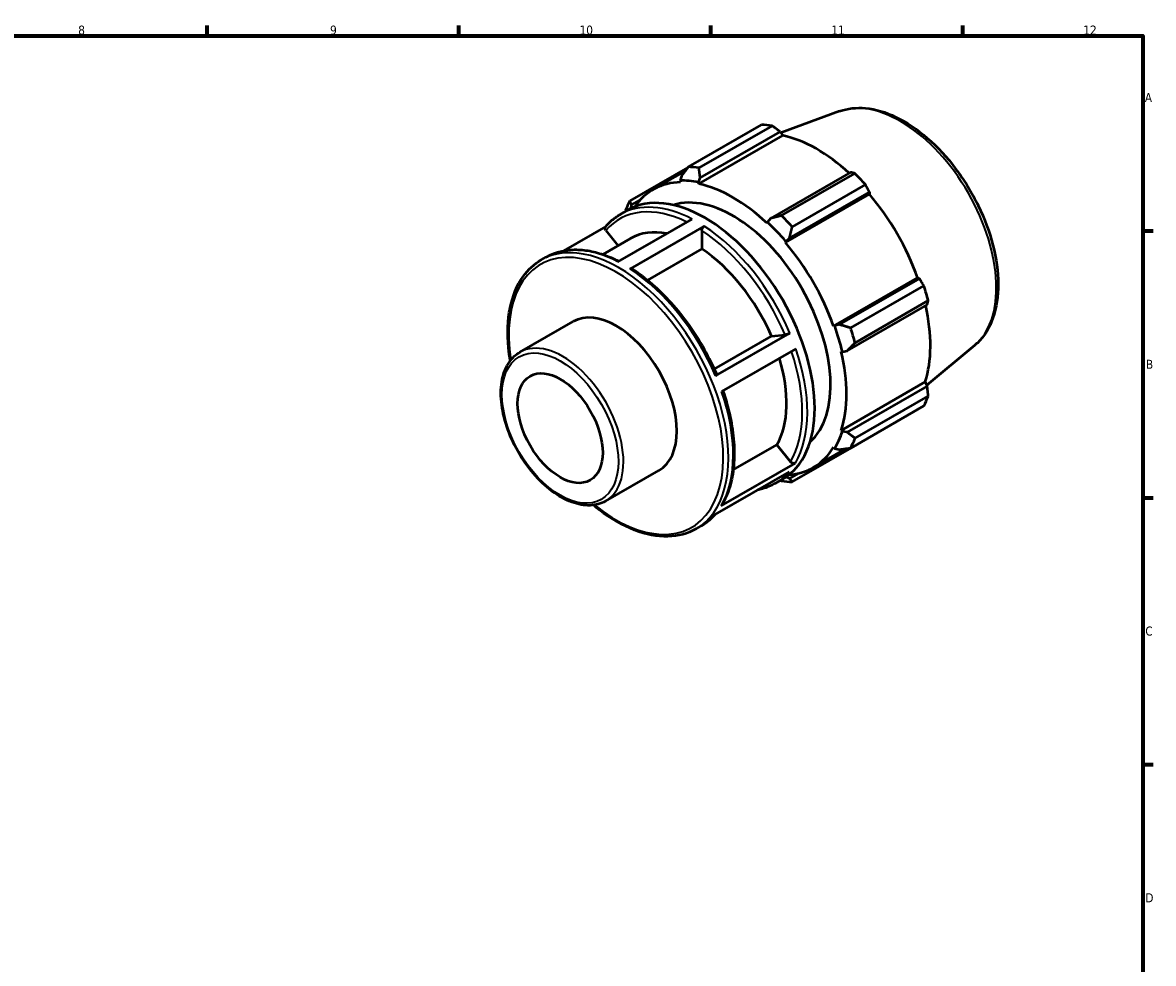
# Model space of a CAD drawing. Header units: millimetres. Extents: x 0 to 931, y 0 to 594.
# Tile 4 of 4: x 509 to 824, y 316 to 578. Entities that reach past the tile are written whole.
import ezdxf

# ---------------------------------------------------------------- set-up
doc = ezdxf.new("R2010")
doc.units = ezdxf.units.MM
for name, color, linetype, lineweight in [('Border (ISO)', 7, 'Continuous', 70), ('Visible (ISO)', 7, 'Continuous', 50), ('Visible Narrow (ISO)', 7, 'Continuous', 35)]:
    doc.layers.add(name, color=color, linetype=linetype, lineweight=lineweight)
doc.styles.add('Note Text (ISO)', font='tahoma.ttf')

# ---------------------------------------------------------------- blocks, each defined once
blk = doc.blocks.new('Borders Default Border')
at = {"layer": 'Border (ISO)'}
for p, q in [((560.67, 574), (560.67, 576.9)), ((630.75, 574), (630.75, 576.9)), ((700.83, 574), (700.83, 576.9)), ((770.92, 574), (770.92, 576.9)), ((821, 519.75), (823.9, 519.75)), ((821, 445.5), (823.9, 445.5)), ((821, 371.25), (823.9, 371.25))]:
    blk.add_line(p, q, dxfattribs=at)
at = {"layer": 'Border (ISO)', "flags": 128}
blk.add_lwpolyline([(20, 20), (20, 574), (821, 574), (821, 20), (20, 20)], dxfattribs=at)
at = {"layer": 'Border (ISO)', "color": 232, "true_color": 0xca0064, "char_height": 2.5, "attachment_point": 7, "style": 'Note Text (ISO)'}
for s, insert in [('8', (524.81, 574.34)), ('9', (594.88, 574.35)), ('10', (664.29, 574.35)), ('11', (734.37, 574.4)), ('12', (804.46, 574.4)), ('A', (821.59, 555.62)), ('B', (821.89, 481.37)), ('C', (821.73, 407.08)), ('D', (821.73, 332.88))]:
    blk.add_mtext(s, dxfattribs=dict(at, insert=insert))

msp = doc.modelspace()

# ---------------------------------------------------------------- linework, layer by layer
at = {"layer": 'Visible (ISO)'}
for p, q in [((736.675, 553.045), (720.343, 547.064)), ((694.579, 537.553), (714.95, 549.283)), ((717.913, 548.996), (697.542, 537.265)), ((697.507, 532.823), (720.874, 546.279)), ((697.879, 534.513), (720.156, 547.341)), ((720.156, 547.341), (720.874, 546.279)), ((694.478, 537.422), (678.326, 528.121)), ((684.722, 531.235), (693.687, 536.397)), ((692.632, 535.021), (692.267, 533.754)), ((739.752, 536.056), (717.475, 523.228)), ((720.528, 524.029), (740.898, 535.76)), ((692.267, 533.754), (692.423, 533.315)), ((697.405, 533.256), (697.879, 534.513)), ((697.507, 532.823), (697.405, 533.256)), ((743.861, 532.634), (723.491, 520.904)), ((721.574, 516.529), (744.941, 529.985)), ((722.723, 517.693), (744.999, 530.522)), ((744.999, 530.522), (744.941, 529.985)), ((675.601, 524.321), (677.642, 525.496)), ((678.711, 526.054), (678.775, 526.98)), ((678.775, 526.98), (681.082, 528.308)), ((674.975, 511.153), (695.622, 523.043)), ((717.475, 523.228), (716.592, 522.206)), ((671.585, 520.985), (659.855, 514.231)), ((671.589, 519.871), (674.98, 515.655)), ((699.017, 521.068), (678.369, 509.178)), ((698.309, 519.842), (698.309, 514.761)), ((716.592, 522.206), (716.49, 521.891)), ((670.752, 513.22), (678.487, 517.674)), ((721.574, 516.529), (721.73, 516.787)), ((721.73, 516.787), (722.723, 517.693)), ((698.309, 514.761), (683.203, 506.062)), ((653.621, 511.663), (654.954, 512.431)), ((734.997, 493.279), (758.364, 506.735)), ((758.364, 506.735), (758.856, 506.521)), ((758.856, 506.521), (736.579, 493.693)), ((739.744, 492.753), (760.114, 504.483)), ((761.342, 500.351), (740.971, 488.62)), ((738.753, 486.375), (761.03, 499.203)), ((647.695, 485.981), (662.544, 494.532)), ((702.165, 479.398), (722.812, 491.288)), ((735.298, 493.287), (734.997, 493.279)), ((736.579, 493.693), (735.298, 493.287)), ((701.779, 481.314), (717.689, 490.476)), ((717.689, 490.476), (721.492, 490.825)), ((774.217, 487.853), (760.913, 476.786)), ((724.494, 486.911), (703.846, 475.021)), ((737.103, 486.189), (737.427, 486.12)), ((737.427, 486.12), (738.753, 486.375)), ((737.103, 464.24), (760.47, 477.696)), ((761.03, 476.546), (738.753, 463.718)), ((760.47, 477.696), (761.03, 476.546)), ((740.971, 462.045), (761.342, 473.775)), ((760.114, 471.056), (739.744, 459.326)), ((737.427, 463.936), (737.103, 464.24)), ((738.753, 463.718), (737.427, 463.936)), ((707.075, 453.215), (719.226, 460.213)), ((719.226, 460.213), (723.029, 455.485)), ((723.491, 449.894), (743.861, 461.624)), ((734.997, 459.575), (735.298, 459.221)), ((729.275, 453.866), (738.451, 459.15)), ((735.298, 459.221), (736.579, 458.903)), ((671.55, 444.556), (686.399, 453.107)), ((703.702, 443.24), (724.349, 455.13)), ((722.637, 452.728), (701.989, 440.838)), ((718.718, 449.448), (720.758, 450.623)), ((722.723, 450.861), (721.825, 451.301)), ((725.094, 452.227), (722.723, 450.861)), ((696.737, 436.79), (698.07, 437.558))]:
    msp.add_line(p, q, dxfattribs=at)
for centre, major_axis, start_param, end_param in [((729.406, 505.454), (-23.954, 41.596), 5.8451561, 5.9396837), ((730.366, 506.007), (22.277, -38.684), 2.0696433, 2.6635608), ((709.035, 493.723), (-23.954, 41.596), 5.8451561, 5.9396837), ((729.406, 505.454), (23.954, -41.596), 1.9181653, 2.0126929), ((699.2, 488.06), (-21.558, 37.436), 3.1415927, 6.2831853), ((706.999, 492.55), (-22.277, 38.684), 5.9796864, 6.5517743), ((706.999, 492.55), (-22.516, 39.1), 5.8051535, 5.9796864), ((706.999, 492.55), (-22.277, 38.684), 5.1942882, 5.8051535), ((706.999, 492.55), (-19.163, 33.277), 3.2668515, 6.1579264), ((730.366, 506.007), (22.277, -38.684), 1.2672974, 1.8781627), ((709.035, 493.723), (-23.954, 41.596), 0.347369, 0.4418966), ((709.035, 493.723), (-23.954, 41.596), 5.059758, 5.1542856), ((696.453, 486.477), (-17.965, 31.197), 5.8134941, 6.2831853), ((706.999, 492.55), (22.516, -39.1), 1.8781627, 2.0526956), ((706.999, 492.55), (-22.277, 38.684), 4.4088901, 5.0197553), ((696.453, 486.477), (17.965, -31.197), 1.3713551, 2.2851177), ((729.406, 505.454), (23.954, -41.596), 1.1327672, 1.2272947), ((730.366, 506.007), (22.277, -38.684), 0.4818993, 1.0759774), ((674.472, 473.819), (-11.928, 20.713), 3.1415927, 6.2831853), ((706.999, 492.55), (22.516, -39.1), 1.0927645, 1.2672974), ((709.035, 493.723), (-23.954, 41.596), 4.2743598, 4.3688874), ((706.999, 492.55), (-22.277, 38.684), 3.6234919, 4.2343571), ((696.453, 486.477), (17.965, -31.197), 0.3241575, 1.1828727), ((729.406, 505.454), (23.954, -41.596), 0.347369, 0.4418966), ((706.999, 492.55), (22.516, -39.1), 0.3073663, 0.4818993), ((706.999, 492.55), (22.277, -38.684), 6.0145964, 6.5905516), ((709.035, 493.723), (23.954, -41.596), 0.347369, 0.4418966), ((709.035, 493.723), (23.954, -41.596), 5.8451561, 5.9396837)]:
    msp.add_ellipse(centre, major_axis=major_axis, ratio=0.5780931, start_param=start_param, end_param=end_param, dxfattribs=at)
msp.add_ellipse((658.915, 464.861), major_axis=(8.349, -14.499), ratio=0.5780931, dxfattribs=at)
for points, knots in [([(736.675, 553.045), (738.908, 553.863), (741.363, 554.139), (746.649, 553.656), (749.498, 552.806), (755.3, 550.023), (758.254, 548.032), (763.881, 543.15), (766.552, 540.257), (771.349, 533.878), (773.475, 530.398), (776.99, 523.182), (778.378, 519.448), (780.273, 512.069), (780.778, 508.426), (780.809, 501.569), (780.334, 498.356), (778.376, 492.781), (776.916, 490.389), (774.741, 488.305), (774.482, 488.074), (774.217, 487.853)], [5.5994555, 5.5994555, 5.5994555, 5.5994555, 5.8863787, 5.8863787, 6.2002053, 6.2002053, 6.5304271, 6.5304271, 6.861029, 6.861029, 7.1899238, 7.1899238, 7.5185796, 7.5185796, 7.8486345, 7.8486345, 8.1797716, 8.1797716, 8.4998874, 8.4998874, 8.5415789, 8.5415789, 8.5415789, 8.5415789]), ([(671.513, 520.901), (671.749, 521.178), (671.994, 521.446), (672.497, 521.963), (672.756, 522.212), (673.288, 522.689), (673.561, 522.918), (674.122, 523.354), (674.408, 523.562), (674.995, 523.958), (675.295, 524.145), (675.601, 524.321)], [5.2968671, 5.2968671, 5.2968671, 5.2968671, 5.33743785, 5.33743785, 5.3780086, 5.3780086, 5.41857935, 5.41857935, 5.4591501, 5.4591501, 5.49972085, 5.49972085, 5.49972085, 5.49972085]), ([(671.589, 519.871), (671.513, 519.966), (671.444, 520.088), (671.371, 520.301), (671.354, 520.428), (671.37, 520.633), (671.407, 520.745), (671.474, 520.852), (671.493, 520.877), (671.513, 520.901)], [0.44472334, 0.44472334, 0.44472334, 0.44472334, 0.48184147, 0.48184147, 0.51892182, 0.51892182, 0.55595871, 0.55595871, 0.56701925, 0.56701925, 0.56701925, 0.56701925]), ([(698.309, 519.842), (698.309, 519.943), (698.33, 520.074), (698.397, 520.299), (698.455, 520.433), (698.578, 520.647), (698.666, 520.765), (698.827, 520.935), (698.929, 521.018), (699.017, 521.068)], [0.44472334, 0.44472334, 0.44472334, 0.44472334, 0.48184147, 0.48184147, 0.51892182, 0.51892182, 0.55595871, 0.55595871, 0.59296057, 0.59296057, 0.59296057, 0.59296057]), ([(654.954, 512.431), (656.06, 513.068), (657.247, 513.564), (659.747, 514.262), (661.06, 514.465), (663.777, 514.577), (665.181, 514.487), (668.048, 514.023), (669.512, 513.649), (672.403, 512.652), (673.828, 512.041), (675.255, 511.314)], [5.49972085, 5.49972085, 5.49972085, 5.49972085, 5.64628081, 5.64628081, 5.79284077, 5.79284077, 5.93940073, 5.93940073, 6.08596068, 6.08596068, 6.22582081, 6.22582081, 6.22582081, 6.22582081]), ([(645.019, 483.608), (644.817, 484.814), (644.659, 486.006), (644.163, 491.178), (644.311, 494.959), (645.68, 501.703), (646.899, 504.67), (649.988, 508.989), (651.677, 510.544), (653.621, 511.663)], [4.50059698, 4.50059698, 4.50059698, 4.50059698, 4.59564686, 4.59564686, 4.91951982, 4.91951982, 5.24220853, 5.24220853, 5.49972085, 5.49972085, 5.49972085, 5.49972085]), ([(678.369, 509.178), (678.456, 509.228), (678.559, 509.264), (678.72, 509.279), (678.807, 509.262), (678.873, 509.223), (678.878, 509.221), (678.882, 509.218)], [0, 0, 0, 0, 0.037001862, 0.037001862, 0.07403875, 0.07403875, 0.076744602, 0.076744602, 0.076744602, 0.076744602]), ([(678.882, 509.218), (680.782, 507.989), (682.665, 506.565), (686.337, 503.373), (688.126, 501.607), (691.552, 497.792), (693.189, 495.744), (696.254, 491.436), (697.683, 489.176), (700.285, 484.521), (701.458, 482.126), (702.484, 479.705)], [0.06126892, 0.06126892, 0.06126892, 0.06126892, 0.24828841, 0.24828841, 0.43530789, 0.43530789, 0.62232737, 0.62232737, 0.80934685, 0.80934685, 0.99636633, 0.99636633, 0.99636633, 0.99636633]), ([(722.812, 491.288), (722.725, 491.238), (722.604, 491.177), (722.385, 491.079), (722.248, 491.024), (722.017, 490.943), (721.884, 490.903), (721.677, 490.852), (721.567, 490.832), (721.492, 490.825)], [0, 0, 0, 0, 0.03700886, 0.03700886, 0.0740417, 0.0740417, 0.11110431, 0.11110431, 0.14819278, 0.14819278, 0.14819278, 0.14819278]), ([(671.55, 444.556), (670.271, 443.819), (668.803, 443.417), (665.613, 443.298), (663.881, 443.611), (660.294, 444.934), (658.435, 445.977), (654.822, 448.682), (653.068, 450.347), (649.847, 454.117), (648.38, 456.22), (645.872, 460.655), (644.831, 462.987), (643.276, 467.655), (642.764, 469.991), (642.33, 474.445), (642.41, 476.562), (643.185, 480.353), (643.876, 482.032), (645.638, 484.47), (646.595, 485.348), (647.695, 485.981)], [2.3581282, 2.3581282, 2.3581282, 2.3581282, 2.6540217, 2.6540217, 2.9644802, 2.9644802, 3.2897157, 3.2897157, 3.6166847, 3.6166847, 3.9424859, 3.9424859, 4.2677974, 4.2677974, 4.5936822, 4.5936822, 4.9207149, 4.9207149, 5.2453355, 5.2453355, 5.4997209, 5.4997209, 5.4997209, 5.4997209]), ([(702.483, 479.704), (702.487, 479.694), (702.488, 479.682), (702.477, 479.639), (702.44, 479.593), (702.337, 479.506), (702.252, 479.448), (702.165, 479.398)], [0.503653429, 0.503653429, 0.503653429, 0.503653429, 0.518737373, 0.518737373, 0.55577022, 0.55577022, 0.592779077, 0.592779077, 0.592779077, 0.592779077]), ([(704.201, 475.225), (705.027, 472.818), (705.7, 470.41), (706.722, 465.636), (707.067, 463.271), (707.401, 458.698), (707.391, 456.489), (707.013, 452.3), (706.644, 450.32), (705.551, 446.655), (704.828, 444.971), (703.933, 443.466)], [1.11113979, 1.11113979, 1.11113979, 1.11113979, 1.29566644, 1.29566644, 1.48273815, 1.48273815, 1.66980987, 1.66980987, 1.85688159, 1.85688159, 2.0439533, 2.0439533, 2.0439533, 2.0439533]), ([(724.349, 455.13), (724.262, 455.079), (724.142, 455.042), (723.923, 455.021), (723.785, 455.034), (723.555, 455.096), (723.421, 455.156), (723.214, 455.292), (723.105, 455.391), (723.029, 455.485)], [0, 0, 0, 0, 0.03700886, 0.03700886, 0.0740417, 0.0740417, 0.11110431, 0.11110431, 0.14819278, 0.14819278, 0.14819278, 0.14819278]), ([(718.718, 449.448), (717.612, 448.811), (716.425, 448.315), (714.73, 447.842), (714.277, 447.736), (713.817, 447.649)], [2.3581282, 2.3581282, 2.3581282, 2.3581282, 2.50468816, 2.50468816, 2.55686034, 2.55686034, 2.55686034, 2.55686034]), ([(696.737, 436.79), (694.427, 435.46), (691.765, 434.752), (685.973, 434.623), (682.832, 435.236), (676.361, 437.738), (673.026, 439.66), (669.242, 442.55), (668.696, 442.984), (668.155, 443.433)], [2.3581282, 2.3581282, 2.3581282, 2.3581282, 2.66418428, 2.66418428, 2.97941376, 2.97941376, 3.30255902, 3.30255902, 3.35725207, 3.35725207, 3.35725207, 3.35725207]), ([(702.087, 440.894), (701.873, 440.646), (701.653, 440.406), (701.175, 439.916), (700.916, 439.667), (700.384, 439.19), (700.111, 438.961), (699.55, 438.525), (699.263, 438.317), (698.677, 437.921), (698.377, 437.734), (698.07, 437.558)], [2.15939606, 2.15939606, 2.15939606, 2.15939606, 2.1958452, 2.1958452, 2.23641595, 2.23641595, 2.2769867, 2.2769867, 2.31755745, 2.31755745, 2.3581282, 2.3581282, 2.3581282, 2.3581282]), ([(703.933, 443.466), (703.931, 443.462), (703.928, 443.457), (703.874, 443.371), (703.789, 443.29), (703.702, 443.24)], [0.55390559, 0.55390559, 0.55390559, 0.55390559, 0.55577022, 0.55577022, 0.592779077, 0.592779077, 0.592779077, 0.592779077])]:
    msp.add_open_spline(points, degree=3, knots=knots, dxfattribs=at)
for points, weights in [([(720.156, 547.341), (719.063, 548.155), (717.913, 548.996)], [1.00185128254, 1.00133400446, 1]), ([(694.579, 537.553), (693.572, 536.254), (692.632, 535.021)], [1.01264450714, 1.00912720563, 1.00480120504]), ([(697.879, 534.513), (697.701, 535.853), (697.542, 537.265)], [1.00480120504, 1.00912720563, 1.01264450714]), ([(740.898, 535.76), (740.319, 535.914), (739.752, 536.056)], [1, 1.00133400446, 1.00185128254]), ([(744.999, 530.522), (744.447, 531.56), (743.861, 532.634)], [1.00185128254, 1.00133400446, 1]), ([(678.775, 526.98), (678.542, 527.531), (678.326, 528.121)], [1.00480120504, 1.00912720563, 1.01264450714]), ([(677.099, 525.402), (677.079, 525.281), (677.06, 525.161)], [1.01264450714, 1.01238821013, 1.01212761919]), ([(720.528, 524.029), (718.957, 523.613), (717.475, 523.228)], [1.01264450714, 1.00912720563, 1.00480120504]), ([(722.723, 517.693), (723.086, 519.258), (723.491, 520.904)], [1.00480120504, 1.00912720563, 1.01264450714]), ([(760.114, 504.483), (759.478, 505.526), (758.856, 506.521)], [1, 1.00133400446, 1.00185128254]), ([(761.03, 499.203), (761.188, 499.768), (761.342, 500.351)], [1.00185128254, 1.00133400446, 1]), ([(739.744, 492.753), (738.116, 493.225), (736.579, 493.693)], [1.01264450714, 1.00912720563, 1.00480120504]), ([(738.753, 486.375), (739.826, 487.467), (740.971, 488.62)], [1.00480120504, 1.00912720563, 1.01264450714]), ([(761.342, 473.775), (761.188, 475.192), (761.03, 476.546)], [1, 1.00133400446, 1.00185128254]), ([(740.971, 462.045), (739.826, 462.891), (738.753, 463.718)], [1.01264450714, 1.00912720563, 1.00480120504]), ([(743.861, 461.624), (743.891, 461.677), (743.92, 461.731)], [1, 1.00006723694, 1.00013239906]), ([(736.579, 458.903), (738.116, 459.102), (739.744, 459.326)], [1.00480120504, 1.00912720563, 1.01264450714]), ([(720.205, 450.304), (720.366, 450.243), (720.528, 450.181)], [1.0119077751, 1.01228047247, 1.01264450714]), ([(723.491, 449.894), (723.086, 450.38), (722.723, 450.861)], [1.01264450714, 1.00912720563, 1.00480120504])]:
    msp.add_rational_spline(points, weights, degree=2, dxfattribs=at)
at = {"layer": 'Visible Narrow (ISO)'}
for centre, major_axis, start_param, end_param in [((753.56, 519.363), (-18.865, 32.759), 3.2413273, 6.1834507), ((696.453, 486.477), (-21.059, 36.57), 5.576778, 6.4846497), ((697.16, 486.885), (-21.558, 37.436), 5.5500652, 6.2831853), ((696.453, 486.477), (21.059, -36.57), 1.362469, 2.2958594), ((697.16, 486.885), (-21.558, 37.436), 4.5028676, 5.4388953), ((675.179, 474.227), (21.558, -37.436), 0, 3.1415927), ((676.512, 474.994), (-21.558, 37.436), 5.5500652, 6.2831853), ((674.472, 473.819), (-21.059, 36.57), 2.1557033, 7.2690746), ((676.512, 474.994), (21.558, -37.436), 1.361275, 2.2973027), ((659.622, 465.268), (11.928, -20.713), 0, 3.1415927), ((696.453, 486.477), (21.059, -36.57), 0.3152715, 1.2422237), ((697.16, 486.885), (21.558, -37.436), 0.3140774, 1.2501051), ((676.512, 474.994), (21.558, -37.436), 0.3140774, 1.2501051), ((697.16, 486.885), (21.558, -37.436), 0, 0.2029076), ((676.512, 474.994), (21.558, -37.436), 0, 0.2029076)]:
    msp.add_ellipse(centre, major_axis=major_axis, ratio=0.5780931, start_param=start_param, end_param=end_param, dxfattribs=at)
msp.add_ellipse((658.915, 464.861), major_axis=(11.429, -19.846), ratio=0.5780931, dxfattribs=at)

# ---------------------------------------------------------------- block references
msp.add_blockref('Borders Default Border', (0, 0))

doc.saveas('drawing.dxf')
